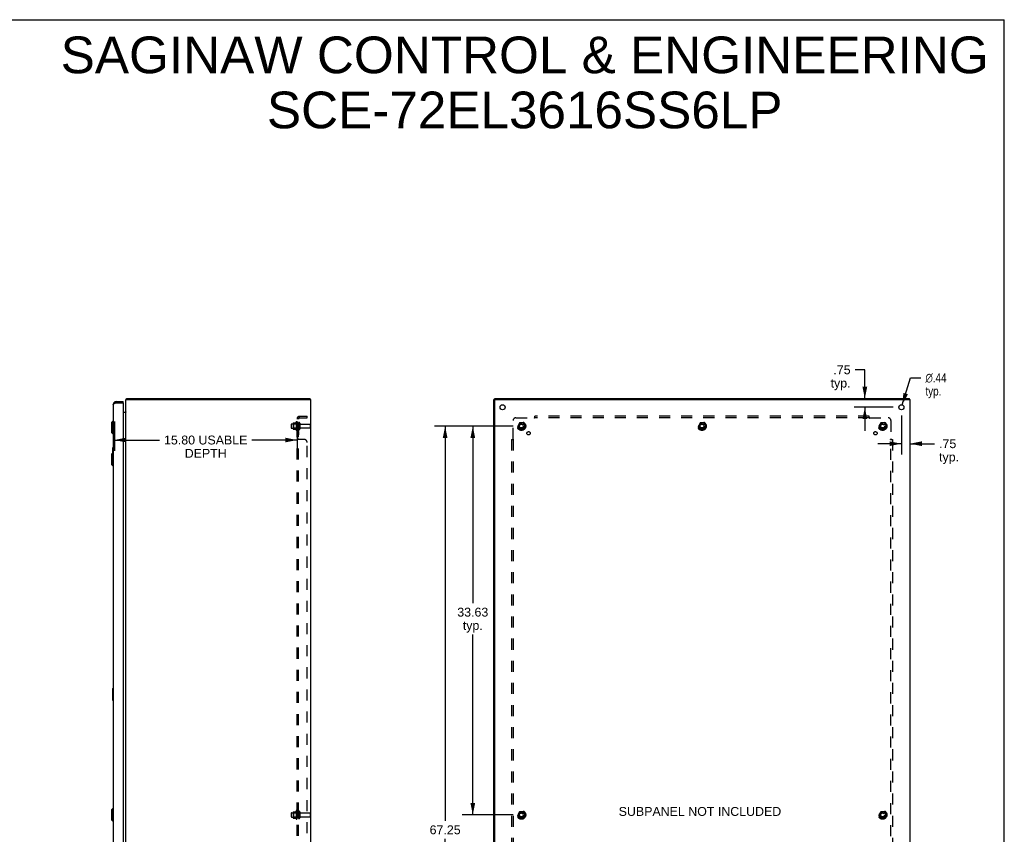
# Model space of a CAD drawing. Header units: inches. Extents: x 0 to 174, y 0 to 113.
# Tile 6 of 6: x 89 to 174, y 42 to 113. Entities that reach past the tile are written whole.
import ezdxf

# ---------------------------------------------------------------- set-up
doc = ezdxf.new("R2010")
doc.units = ezdxf.units.IN
doc.header["$LTSCALE"] = 9.570866
doc.header["$MEASUREMENT"] = 0
doc.linetypes.add('HIDDEN', pattern=[0.2, 0.1, -0.1])
doc.layers.get('0').update_dxf_attribs({"linetype": 'CONTINUOUS'})
for name, color, linetype in [('02___PRT_ALL_AXES', 7, 'CONTINUOUS'), ('BENT-SUB-8STUDS', 7, 'CONTINUOUS'), ('DEFAULT_2', 8, 'HIDDEN'), ('DIMENSIONS', 7, 'CONTINUOUS')]:
    doc.layers.add(name, color=color, linetype=linetype)
doc.styles.get("Standard").update_dxf_attribs({"font": 'arial.ttf'})
doc.styles.add('TEXTSTYLE_1', font='gdt', dxfattribs={"width": 0.8})
doc.dimstyles.new('DIMSTYLE_1', dxfattribs={"dimtxt": 0.767717, "dimasz": 1.023622, "dimexe": 0.09, "dimexo": 0.07, "dimgap": 0.0375, "dimtad": 0, "dimtih": 1, "dimtoh": 1, "dimzin": 4, "dimdsep": 46, "dimtxsty": 'Standard', "dimblk": '_FILLED', "dimblk1": '_FILLED', "dimblk2": '_FILLED', "dimcen": 0.09, "dimazin": 1, "dimtfac": 1, "dimtofl": 0, "dimtmove": 0, "dimatfit": 3, "dimldrblk": '_FILLED', "dimfxl": 1, "dimtolj": 1, "dimtzin": 4, "dimarcsym": 0})
doc.dimstyles.new('DIMSTYLE_2', dxfattribs={"dimtxt": 0.767717, "dimasz": 1.023622, "dimexe": 0.09, "dimexo": 0.07, "dimgap": 0.09, "dimtad": 0, "dimtih": 1, "dimtoh": 1, "dimzin": 4, "dimdsep": 46, "dimtxsty": 'Standard', "dimblk": '_FILLED', "dimblk1": '_FILLED', "dimblk2": '_FILLED', "dimcen": 0.09, "dimazin": 1, "dimtfac": 1, "dimtofl": 0, "dimtmove": 0, "dimatfit": 1, "dimldrblk": '_FILLED', "dimfxl": 1, "dimtolj": 1, "dimtzin": 4, "dimarcsym": 0})

# ---------------------------------------------------------------- blocks, each defined once
blk = doc.blocks.new('_FILLED')
at = {"color": 0, "linetype": 'ByBlock'}
blk.add_solid([(0, 0), (-1, 0.2), (-1, -0.2)], dxfattribs=at)
blk = doc.blocks.new('*D6')
at = {"layer": 'DIMENSIONS', "color": 2, "linetype": 'Continuous'}
for p, q in [((97.031, 77.863), (97.031, 75.328)), ((112.826, 77.863), (112.826, 75.328)), ((97.031, 76.249), (100.943, 76.249)), ((112.826, 76.249), (108.914, 76.249))]:
    blk.add_line(p, q, dxfattribs=at)
at = {"layer": 'DIMENSIONS', "color": 2, "linetype": 'Continuous', "xscale": 1.0236220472, "yscale": 1.0236220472, "zscale": 1.0236220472, "rotation": 180}
blk.add_blockref('_FILLED', (97.031, 76.249), dxfattribs=at)
at = {"layer": 'DIMENSIONS', "color": 2, "linetype": 'Continuous', "xscale": 1.0236220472, "yscale": 1.0236220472, "zscale": 1.0236220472}
blk.add_blockref('_FILLED', (112.826, 76.249), dxfattribs=at)
at = {"layer": 'DIMENSIONS', "color": 2, "linetype": 'Continuous', "insert": (104.928, 76.633), "char_height": 0.76772, "width": 7.20341, "attachment_point": 2, "line_spacing_factor": 0.9}
blk.add_mtext('15.80 USABLE\\PDEPTH', dxfattribs=at)
blk = doc.blocks.new('*D13')
at = {"layer": 'DIMENSIONS', "color": 2, "linetype": 'Continuous'}
for p, q in [((161.95, 82.323), (161.099, 82.323)), ((161.95, 79.83), (161.95, 82.323)), ((164.397, 79.08), (161.029, 79.08)), ((161.95, 79.08), (161.95, 77.033))]:
    blk.add_line(p, q, dxfattribs=at)
at = {"layer": 'DIMENSIONS', "color": 2, "linetype": 'Continuous', "xscale": 1.0236220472, "yscale": 1.0236220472, "zscale": 1.0236220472}
for p, rotation in [((161.95, 79.83), 270), ((161.95, 79.08), 90)]:
    blk.add_blockref('_FILLED', p, dxfattribs=dict(at, rotation=rotation))
at = {"layer": 'DIMENSIONS', "color": 2, "linetype": 'Continuous', "insert": (160.716, 82.707), "char_height": 0.7677, "width": 1.72665, "attachment_point": 3, "line_spacing_factor": 0.9}
blk.add_mtext('.75\\Ptyp.', dxfattribs=at)
blk = doc.blocks.new('*D14')
at = {"layer": 'DIMENSIONS', "color": 2, "linetype": 'Continuous'}
for p, q in [((165.113, 78.363), (165.113, 75.011)), ((165.113, 75.932), (163.066, 75.932)), ((165.863, 75.932), (167.987, 75.932))]:
    blk.add_line(p, q, dxfattribs=at)
at = {"layer": 'DIMENSIONS', "color": 2, "linetype": 'Continuous', "xscale": 1.0236220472, "yscale": 1.0236220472, "zscale": 1.0236220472}
blk.add_blockref('_FILLED', (165.113, 75.932), dxfattribs=at)
at = {"layer": 'DIMENSIONS', "color": 2, "linetype": 'Continuous', "xscale": 1.0236220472, "yscale": 1.0236220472, "zscale": 1.0236220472, "rotation": 180}
blk.add_blockref('_FILLED', (165.863, 75.932), dxfattribs=at)
at = {"layer": 'DIMENSIONS', "color": 2, "linetype": 'Continuous', "insert": (168.37, 76.316), "char_height": 0.7677, "width": 1.72665, "attachment_point": 1, "line_spacing_factor": 0.9}
blk.add_mtext('.75\\Ptyp.', dxfattribs=at)
blk = doc.blocks.new('*D15')
at = {"layer": 'DIMENSIONS', "color": 2, "linetype": 'Continuous'}
for p, q in [((165.179, 79.289), (165.911, 81.632)), ((165.911, 81.632), (166.807, 81.632))]:
    blk.add_line(p, q, dxfattribs=at)
at = {"layer": 'DIMENSIONS', "color": 2, "linetype": 'Continuous', "xscale": 1.0236220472, "yscale": 1.0236220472, "zscale": 1.0236220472, "rotation": 252.6436889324}
blk.add_blockref('_FILLED', (165.179, 79.289), dxfattribs=at)
at = {"layer": 'DIMENSIONS', "color": 2, "linetype": 'Continuous', "insert": (167.191, 82.016), "char_height": 0.76772, "width": 2.51339, "attachment_point": 1, "line_spacing_factor": 0.9, "style": 'TEXTSTYLE_1'}
blk.add_mtext('{\\fgdt;n}\\fArial;.44\\Ptyp.', dxfattribs=at)
blk = doc.blocks.new('*D16')
at = {"layer": 'BENT-SUB-8STUDS', "color": 2, "linetype": 'Continuous'}
for p, q in [((131.522, 77.455), (124.72, 77.455)), ((125.641, 77.455), (125.641, 43.307)), ((125.641, 10.205), (125.641, 41.771)), ((131.522, 10.205), (124.72, 10.205))]:
    blk.add_line(p, q, dxfattribs=at)
at = {"layer": 'BENT-SUB-8STUDS', "color": 2, "linetype": 'Continuous', "xscale": 1.0236220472, "yscale": 1.0236220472, "zscale": 1.0236220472}
for p, rotation in [((125.641, 77.455), 90), ((125.641, 10.205), 270)]:
    blk.add_blockref('_FILLED', p, dxfattribs=dict(at, rotation=rotation))
at = {"layer": 'BENT-SUB-8STUDS', "color": 2, "linetype": 'Continuous', "insert": (125.641, 42.923), "char_height": 0.7677, "width": 2.68273, "attachment_point": 2, "line_spacing_factor": 0.9}
blk.add_mtext('67.25', dxfattribs=at)
blk = doc.blocks.new('*D17')
at = {"layer": 'BENT-SUB-8STUDS', "color": 2, "linetype": 'Continuous'}
for p, q in [((131.522, 77.455), (127.112, 77.455)), ((128.033, 77.455), (128.033, 62.132)), ((128.033, 43.83), (128.033, 59.445)), ((131.522, 43.83), (127.112, 43.83))]:
    blk.add_line(p, q, dxfattribs=at)
at = {"layer": 'BENT-SUB-8STUDS', "color": 2, "linetype": 'Continuous', "xscale": 1.0236220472, "yscale": 1.0236220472, "zscale": 1.0236220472}
for p, rotation in [((128.033, 77.455), 90), ((128.033, 43.83), 270)]:
    blk.add_blockref('_FILLED', p, dxfattribs=dict(at, rotation=rotation))
at = {"layer": 'BENT-SUB-8STUDS', "color": 2, "linetype": 'Continuous', "insert": (128.033, 61.749), "char_height": 0.7677, "width": 2.68273, "attachment_point": 2, "line_spacing_factor": 0.9}
blk.add_mtext('33.63\\Ptyp.', dxfattribs=at)

msp = doc.modelspace()

# ---------------------------------------------------------------- linework, layer by layer
at = {"color": 7, "linetype": 'Continuous'}
for p, q in [((0, 112.598), (174.016, 112.598)), ((174.016, 0), (174.016, 112.598)), ((97.173, 79.58), (97.173, 79.476)), ((97.781, 79.476), (97.766, 79.476)), ((97.781, 79.476), (97.781, 79.58)), ((98.067, 79.787), (98.089, 79.766)), ((98.089, 79.755), (98.089, 79.83)), ((113.963, 79.755), (113.963, 79.83)), ((113.963, 79.755), (114.026, 79.755)), ((129.958, 79.755), (129.863, 79.755)), ((129.926, 79.755), (129.926, 79.83)), ((129.938, 79.755), (129.938, 79.724)), ((165.8, 79.755), (165.8, 79.83)), ((96.769, 77.762), (96.887, 77.881)), ((96.769, 77.762), (96.769, 76.896)), ((96.887, 77.881), (96.887, 76.778)), ((96.887, 77.881), (96.927, 77.881)), ((96.769, 76.896), (96.887, 76.778)), ((96.887, 76.778), (96.927, 76.778)), ((96.769, 75.013), (96.887, 75.131)), ((96.769, 75.013), (96.769, 74.146)), ((96.867, 75.565), (96.867, 75.11)), ((96.927, 75.58), (96.882, 75.58)), ((96.887, 75.131), (96.887, 74.028)), ((96.887, 75.131), (96.927, 75.131)), ((96.913, 75.48), (96.913, 75.131)), ((96.769, 74.146), (96.887, 74.028)), ((96.887, 74.028), (96.927, 74.028)), ((96.867, 54.732), (96.867, 53.762)), ((96.927, 54.747), (96.882, 54.747)), ((96.913, 54.647), (96.913, 53.847)), ((96.882, 53.747), (96.927, 53.747)), ((96.769, 44.263), (96.887, 44.381)), ((96.887, 44.381), (96.887, 43.278)), ((96.887, 44.381), (96.927, 44.381)), ((96.769, 44.263), (96.769, 43.396)), ((96.769, 43.396), (96.887, 43.278)), ((96.887, 43.278), (96.927, 43.278))]:
    msp.add_line(p, q, dxfattribs=at)
at = {"color": 3, "linetype": 'Continuous'}
for p, q in [((96.927, 79.333), (96.927, 8.326)), ((97.173, 79.58), (97.781, 79.58)), ((97.173, 79.476), (97.766, 79.476)), ((97.781, 79.461), (97.781, 8.199)), ((98.026, 7.905), (98.026, 79.755)), ((98.026, 79.755), (113.957, 79.755)), ((98.089, 79.83), (113.963, 79.83)), ((113.988, 79.724), (113.988, 7.936)), ((114.026, 7.905), (114.026, 79.755)), ((129.863, 7.905), (129.863, 79.755)), ((129.926, 79.83), (165.8, 79.83)), ((129.938, 7.936), (129.938, 79.724)), ((129.97, 79.755), (165.863, 79.755)), ((165.863, 7.905), (165.863, 79.755)), ((97.781, 78.655), (98.01, 78.655)), ((98.014, 78.674), (98.015, 78.672)), ((98.015, 78.672), (98.017, 78.67))]:
    msp.add_line(p, q, dxfattribs=at)
for points in [[(96.927, 79.333), (96.927, 79.339), (96.929, 79.345), (96.931, 79.351), (96.935, 79.357), (96.94, 79.363), (96.945, 79.369), (96.952, 79.375), (96.96, 79.381), (96.968, 79.387), (96.978, 79.393), (96.988, 79.399), (96.999, 79.405), (97.011, 79.411), (97.023, 79.417), (97.036, 79.423), (97.05, 79.428), (97.064, 79.434), (97.079, 79.44), (97.094, 79.446), (97.109, 79.452), (97.125, 79.458), (97.141, 79.464), (97.157, 79.47), (97.173, 79.476)], [(98.067, 79.787), (98.069, 79.788), (98.07, 79.79), (98.071, 79.792), (98.072, 79.794), (98.073, 79.796), (98.074, 79.798), (98.075, 79.801), (98.076, 79.803), (98.076, 79.806), (98.077, 79.808)], [(98.077, 79.808), (98.078, 79.813), (98.079, 79.816), (98.08, 79.818), (98.08, 79.82), (98.081, 79.821), (98.082, 79.823), (98.082, 79.825), (98.083, 79.826), (98.084, 79.827), (98.084, 79.828), (98.085, 79.829), (98.086, 79.829), (98.087, 79.83), (98.088, 79.83), (98.089, 79.83)], [(98.01, 78.681), (98.01, 78.681), (98.01, 78.68), (98.01, 78.68), (98.01, 78.679), (98.01, 78.678), (98.011, 78.677), (98.012, 78.676), (98.013, 78.675), (98.014, 78.674)], [(98.01, 78.655), (98.01, 78.656), (98.01, 78.658), (98.01, 78.659), (98.01, 78.661), (98.011, 78.662), (98.012, 78.664), (98.013, 78.665), (98.014, 78.667), (98.015, 78.668), (98.016, 78.669), (98.018, 78.671), (98.019, 78.672), (98.02, 78.673), (98.022, 78.675), (98.023, 78.676)], [(98.023, 78.676), (98.024, 78.677), (98.025, 78.679), (98.025, 78.68), (98.026, 78.682), (98.026, 78.683)]]:
    msp.add_lwpolyline(points, dxfattribs=at)
at = {"color": 7, "linetype": 'Continuous'}
for points in [[(96.912, 75.516), (96.912, 75.51), (96.913, 75.505), (96.913, 75.499), (96.913, 75.493), (96.913, 75.486), (96.913, 75.48)], [(96.912, 54.683), (96.912, 54.677), (96.913, 54.671), (96.913, 54.665), (96.913, 54.659), (96.913, 54.653), (96.913, 54.647)], [(96.913, 53.847), (96.913, 53.84), (96.913, 53.834), (96.913, 53.828), (96.913, 53.822), (96.912, 53.816), (96.912, 53.81)]]:
    msp.add_lwpolyline(points, dxfattribs=at)
at = {"color": 3, "linetype": 'Continuous'}
for centre, radius, start, end in [((97.173, 79.333), 0.246, 90, 180), ((97.766, 79.461), 0.015, 0, 90), ((98.171, 79.685), 0.145, 135.39862, 151.13155), ((113.957, 79.724), 0.0312, 0, 90), ((129.97, 79.724), 0.0312, 90, 180), ((97.956, 78.725), 0.07, 270, 360)]:
    msp.add_arc(centre, radius, start, end, dxfattribs=at)
at = {"color": 7, "linetype": 'Continuous'}
for centre, radius, start, end in [((97.173, 79.333), 0.142, 90, 131.36643), ((96.882, 75.565), 0.015, 90, 180), ((96.912, 75.565), 0.015, 0, 90), ((96.882, 54.732), 0.015, 90, 180), ((96.912, 54.732), 0.015, 0, 90), ((96.882, 53.762), 0.015, 180, 270), ((96.912, 53.762), 0.015, 270, 360)]:
    msp.add_arc(centre, radius, start, end, dxfattribs=at)
at = {"layer": '02___PRT_ALL_AXES', "color": 8, "linetype": 'HIDDEN'}
for p, q in [((112.356, 77.638), (112.951, 77.638)), ((112.756, 77.811), (112.756, 77.099)), ((112.826, 77.705), (112.826, 77.789)), ((112.826, 77.705), (112.826, 77.205)), ((112.951, 77.705), (112.826, 77.705)), ((112.951, 77.705), (112.951, 77.205)), ((113.119, 77.621), (113.921, 77.621)), ((112.356, 77.272), (112.951, 77.272)), ((112.826, 77.121), (112.826, 77.205)), ((112.951, 77.205), (112.826, 77.205)), ((112.826, 76.977), (112.826, 76.696)), ((112.951, 76.977), (112.826, 76.977)), ((112.951, 76.696), (112.826, 76.696)), ((112.951, 76.977), (112.951, 76.696)), ((113.119, 77.289), (113.921, 77.289)), ((112.356, 44.013), (112.951, 44.013)), ((112.356, 43.647), (112.951, 43.647)), ((112.756, 44.186), (112.756, 43.474)), ((112.826, 44.08), (112.826, 44.164)), ((112.951, 44.08), (112.826, 44.08)), ((112.826, 44.08), (112.826, 43.58)), ((112.951, 43.58), (112.826, 43.58)), ((112.826, 43.496), (112.826, 43.58)), ((112.951, 44.08), (112.951, 43.58)), ((113.119, 43.996), (113.921, 43.996)), ((113.119, 43.664), (113.921, 43.664))]:
    msp.add_line(p, q, dxfattribs=at)
at = {"layer": '02___PRT_ALL_AXES', "color": 3, "linetype": 'Continuous'}
for centre in [(130.613, 79.08), (165.113, 79.08)]:
    msp.add_circle(centre, 0.219, dxfattribs=at)
at = {"layer": '02___PRT_ALL_AXES', "color": 8, "linetype": 'HIDDEN'}
for centre, radius in [((132.238, 77.455), 0.372), ((132.238, 77.455), 0.356), ((132.238, 77.455), 0.25), ((132.238, 77.455), 0.183), ((147.863, 77.455), 0.372), ((147.863, 77.455), 0.356), ((147.863, 77.455), 0.25), ((147.863, 77.455), 0.183), ((163.488, 77.455), 0.372), ((163.488, 77.455), 0.356), ((163.488, 77.455), 0.25), ((163.488, 77.455), 0.183), ((132.857, 76.836), 0.141), ((162.87, 76.836), 0.141), ((132.238, 43.83), 0.372), ((132.238, 43.83), 0.356), ((132.238, 43.83), 0.25), ((132.238, 43.83), 0.183), ((163.488, 43.83), 0.372), ((163.488, 43.83), 0.356), ((163.488, 43.83), 0.25), ((163.488, 43.83), 0.183)]:
    msp.add_circle(centre, radius, dxfattribs=at)
for centre, radius, start, end in [((113.356, 77.455), 0.698, 149.33687, 156.03207), ((112.787, 77.789), 0.0384, 0, 145.55034), ((113.356, 77.455), 0.698, 203.96793, 210.66313), ((112.787, 77.121), 0.0384, 214.44966, 360), ((113.356, 43.83), 0.698, 149.33687, 156.03207), ((113.356, 43.83), 0.698, 203.96793, 210.66313), ((112.787, 44.164), 0.0384, 0, 145.55034), ((112.787, 43.496), 0.0384, 214.44966, 360)]:
    msp.add_arc(centre, radius, start, end, dxfattribs=at)
at = {"layer": 'DEFAULT_2', "color": 8, "linetype": 'HIDDEN'}
for p, q in [((112.326, 77.608), (112.326, 77.302)), ((112.49, 77.711), (112.49, 77.199)), ((112.51, 77.638), (112.49, 77.658)), ((112.5, 77.732), (112.728, 77.732)), ((112.51, 77.638), (112.51, 77.271)), ((112.806, 77.638), (112.51, 77.638)), ((112.806, 77.638), (112.826, 77.658)), ((112.806, 77.638), (112.806, 77.271)), ((112.826, 9.486), (112.826, 78.174)), ((112.951, 78.174), (112.826, 78.174)), ((112.88, 78.212), (112.976, 78.133)), ((112.951, 9.486), (112.951, 78.174)), ((113.057, 77.719), (113.057, 77.19)), ((113.063, 78.299), (113.701, 78.299)), ((113.063, 78.174), (113.701, 78.174)), ((113.701, 78.174), (113.701, 78.299)), ((113.951, 77.591), (113.951, 77.319)), ((131.52, 76.334), (131.52, 77.924)), ((131.77, 78.174), (133.359, 78.174)), ((132.075, 77.727), (131.921, 77.46)), ((132.393, 77.732), (132.084, 77.732)), ((132.556, 77.46), (132.402, 77.727)), ((133.378, 78.192), (133.371, 78.186)), ((133.395, 78.133), (133.395, 78.299)), ((162.332, 78.299), (133.395, 78.299)), ((162.332, 78.174), (133.395, 78.174)), ((147.7, 77.727), (147.546, 77.46)), ((148.018, 77.732), (147.709, 77.732)), ((148.181, 77.46), (148.027, 77.727)), ((162.332, 78.133), (162.332, 78.299)), ((162.368, 78.174), (163.957, 78.174)), ((163.325, 77.727), (163.171, 77.46)), ((163.643, 77.732), (163.334, 77.732)), ((163.806, 77.46), (163.652, 77.727)), ((164.207, 77.924), (164.207, 76.334)), ((112.51, 77.271), (112.49, 77.251)), ((112.5, 77.177), (112.728, 77.177)), ((112.806, 77.271), (112.51, 77.271)), ((112.806, 77.271), (112.826, 77.251)), ((131.921, 77.45), (132.075, 77.182)), ((132.393, 77.177), (132.084, 77.177)), ((132.402, 77.182), (132.556, 77.45)), ((147.546, 77.45), (147.7, 77.182)), ((148.018, 77.177), (147.709, 77.177)), ((148.027, 77.182), (148.181, 77.45)), ((163.171, 77.45), (163.325, 77.182)), ((163.643, 77.177), (163.334, 77.177)), ((163.652, 77.182), (163.806, 77.45)), ((112.951, 76.334), (112.826, 76.334)), ((113.451, 76.299), (112.88, 76.299)), ((113.701, 11.611), (113.701, 76.049)), ((131.395, 76.299), (131.395, 11.361)), ((131.395, 76.299), (131.561, 76.299)), ((131.52, 76.299), (131.52, 11.361)), ((164.166, 76.299), (164.332, 76.299)), ((164.207, 11.361), (164.207, 76.299)), ((164.226, 76.316), (164.219, 76.322)), ((164.332, 76.299), (164.332, 11.361)), ((112.326, 43.983), (112.326, 43.677)), ((112.49, 44.086), (112.49, 43.574)), ((112.51, 44.013), (112.49, 44.033)), ((112.51, 43.646), (112.49, 43.626)), ((112.5, 44.107), (112.728, 44.107)), ((112.5, 43.552), (112.728, 43.552)), ((112.806, 44.013), (112.51, 44.013)), ((112.51, 44.013), (112.51, 43.646)), ((112.806, 43.646), (112.51, 43.646)), ((112.806, 44.013), (112.826, 44.033)), ((112.806, 44.013), (112.806, 43.646)), ((112.806, 43.646), (112.826, 43.626)), ((113.057, 44.094), (113.057, 43.565)), ((113.951, 43.966), (113.951, 43.694)), ((132.075, 44.102), (131.921, 43.835)), ((131.921, 43.825), (132.075, 43.557)), ((132.393, 44.107), (132.084, 44.107)), ((132.393, 43.552), (132.084, 43.552)), ((132.556, 43.835), (132.402, 44.102)), ((132.402, 43.557), (132.556, 43.825)), ((163.325, 44.102), (163.171, 43.835)), ((163.171, 43.825), (163.325, 43.557)), ((163.643, 44.107), (163.334, 44.107)), ((163.643, 43.552), (163.334, 43.552)), ((163.806, 43.835), (163.652, 44.102)), ((163.652, 43.557), (163.806, 43.825))]:
    msp.add_line(p, q, dxfattribs=at)
for points in [[(112.848, 78.194), (112.845, 78.192), (112.842, 78.191), (112.839, 78.189), (112.836, 78.188), (112.833, 78.186), (112.831, 78.184), (112.829, 78.182), (112.828, 78.18), (112.827, 78.179), (112.826, 78.177), (112.826, 78.175), (112.826, 78.174)], [(112.88, 78.212), (112.878, 78.21), (112.875, 78.208), (112.873, 78.206), (112.869, 78.204), (112.866, 78.202), (112.863, 78.2), (112.859, 78.199), (112.855, 78.197), (112.848, 78.194)], [(112.894, 78.174), (112.893, 78.174), (112.893, 78.174), (112.892, 78.174), (112.892, 78.174), (112.892, 78.174), (112.891, 78.174), (112.891, 78.174), (112.891, 78.174)], [(112.891, 78.174), (112.891, 78.174), (112.891, 78.174), (112.891, 78.174), (112.892, 78.174), (112.892, 78.174), (112.893, 78.174), (112.893, 78.174), (112.894, 78.173), (112.894, 78.173), (112.895, 78.173), (112.896, 78.173), (112.896, 78.173), (112.897, 78.173), (112.898, 78.173), (112.898, 78.173), (112.899, 78.173), (112.9, 78.172), (112.9, 78.172), (112.901, 78.172), (112.902, 78.172), (112.903, 78.172), (112.903, 78.172), (112.904, 78.171), (112.905, 78.171), (112.906, 78.171), (112.906, 78.171), (112.907, 78.171), (112.908, 78.17), (112.909, 78.17), (112.909, 78.17), (112.91, 78.17), (112.911, 78.169), (112.912, 78.169), (112.913, 78.169), (112.914, 78.169), (112.914, 78.168), (112.915, 78.168), (112.916, 78.168), (112.917, 78.168), (112.918, 78.167), (112.919, 78.167), (112.92, 78.167), (112.921, 78.166), (112.922, 78.166), (112.923, 78.166), (112.923, 78.165), (112.924, 78.165), (112.925, 78.165), (112.926, 78.164), (112.927, 78.164), (112.928, 78.164), (112.929, 78.163), (112.93, 78.163), (112.931, 78.162), (112.932, 78.162), (112.933, 78.162), (112.934, 78.161), (112.935, 78.161), (112.936, 78.16), (112.937, 78.16), (112.938, 78.16), (112.939, 78.159), (112.94, 78.159), (112.94, 78.158), (112.941, 78.158), (112.942, 78.158), (112.943, 78.157), (112.944, 78.157), (112.944, 78.157), (112.945, 78.156), (112.946, 78.156), (112.947, 78.155), (112.947, 78.155), (112.948, 78.155), (112.949, 78.154), (112.949, 78.154), (112.95, 78.154), (112.951, 78.153), (112.951, 78.153), (112.952, 78.152), (112.952, 78.152), (112.953, 78.152), (112.953, 78.152), (112.954, 78.151), (112.954, 78.151), (112.954, 78.151)], [(112.965, 78.15), (112.963, 78.152), (112.961, 78.154), (112.959, 78.157), (112.957, 78.159), (112.956, 78.161), (112.954, 78.164), (112.953, 78.166), (112.952, 78.168), (112.951, 78.17), (112.951, 78.172), (112.951, 78.174)], [(112.954, 78.151), (112.955, 78.151), (112.955, 78.151), (112.955, 78.151), (112.955, 78.151), (112.954, 78.151), (112.954, 78.151), (112.954, 78.151), (112.954, 78.152), (112.953, 78.152), (112.953, 78.152), (112.952, 78.152), (112.952, 78.153), (112.951, 78.153), (112.951, 78.154)], [(112.976, 78.133), (112.977, 78.134), (112.977, 78.134), (112.977, 78.135), (112.976, 78.136), (112.976, 78.137), (112.975, 78.138), (112.974, 78.14), (112.973, 78.141), (112.972, 78.143), (112.97, 78.144), (112.969, 78.146), (112.965, 78.15)], [(133.371, 78.186), (133.369, 78.184), (133.367, 78.182), (133.366, 78.18), (133.364, 78.179), (133.362, 78.177), (133.361, 78.175), (133.359, 78.174)], [(133.372, 78.154), (133.37, 78.159), (133.368, 78.161), (133.367, 78.164), (133.365, 78.166), (133.364, 78.168), (133.362, 78.17), (133.361, 78.172), (133.359, 78.174)], [(133.395, 78.133), (133.393, 78.134), (133.391, 78.134), (133.39, 78.135), (133.388, 78.136), (133.386, 78.137), (133.385, 78.138), (133.383, 78.14), (133.382, 78.141), (133.38, 78.143), (133.379, 78.144), (133.378, 78.146), (133.376, 78.148), (133.375, 78.15), (133.374, 78.152), (133.372, 78.154)], [(133.395, 78.212), (133.393, 78.21), (133.392, 78.208), (133.39, 78.206), (133.388, 78.204), (133.387, 78.202), (133.385, 78.2), (133.384, 78.199), (133.382, 78.197), (133.381, 78.195), (133.379, 78.194), (133.378, 78.192)], [(162.332, 78.212), (162.334, 78.21), (162.335, 78.208), (162.337, 78.206), (162.338, 78.204), (162.34, 78.202), (162.342, 78.2), (162.343, 78.199), (162.345, 78.197), (162.346, 78.195), (162.348, 78.194), (162.349, 78.192)], [(162.332, 78.133), (162.334, 78.134), (162.336, 78.134), (162.337, 78.135), (162.339, 78.136), (162.34, 78.137), (162.342, 78.138), (162.344, 78.14), (162.345, 78.141), (162.347, 78.143), (162.348, 78.144), (162.349, 78.146), (162.351, 78.148), (162.352, 78.15), (162.353, 78.152), (162.355, 78.154), (162.357, 78.159)], [(162.349, 78.192), (162.356, 78.186), (162.358, 78.184), (162.359, 78.182), (162.361, 78.18), (162.363, 78.179), (162.365, 78.177), (162.366, 78.175), (162.368, 78.174)], [(162.357, 78.159), (162.359, 78.161), (162.36, 78.164), (162.362, 78.166), (162.363, 78.168), (162.365, 78.17), (162.366, 78.172), (162.368, 78.174)], [(112.839, 76.319), (112.836, 76.32), (112.833, 76.322), (112.831, 76.324), (112.829, 76.326), (112.828, 76.328), (112.827, 76.33), (112.826, 76.331), (112.826, 76.333), (112.826, 76.334)], [(112.829, 76.326), (112.828, 76.328), (112.827, 76.33), (112.826, 76.331), (112.826, 76.333)], [(112.836, 76.32), (112.833, 76.322), (112.831, 76.324)], [(112.845, 76.316), (112.842, 76.317), (112.839, 76.319)], [(112.859, 76.31), (112.852, 76.313), (112.848, 76.314), (112.845, 76.316)], [(112.88, 76.299), (112.878, 76.3), (112.875, 76.302), (112.873, 76.303), (112.869, 76.305), (112.866, 76.307), (112.863, 76.308), (112.859, 76.31)], [(112.88, 76.299), (112.878, 76.3), (112.875, 76.302), (112.873, 76.303), (112.869, 76.305)], [(112.961, 76.321), (112.959, 76.322), (112.957, 76.324), (112.956, 76.325), (112.954, 76.327), (112.953, 76.328), (112.952, 76.33), (112.951, 76.331), (112.951, 76.333), (112.951, 76.334)], [(112.959, 76.322), (112.957, 76.324), (112.956, 76.325), (112.954, 76.327), (112.953, 76.328), (112.952, 76.33), (112.951, 76.331), (112.951, 76.333), (112.951, 76.334)], [(112.976, 76.307), (112.975, 76.309), (112.974, 76.31), (112.973, 76.312), (112.972, 76.313), (112.97, 76.314), (112.969, 76.316), (112.967, 76.317), (112.965, 76.318), (112.961, 76.321)], [(112.976, 76.299), (112.977, 76.301), (112.977, 76.302), (112.977, 76.304), (112.976, 76.305), (112.976, 76.307), (112.975, 76.309), (112.974, 76.31), (112.973, 76.312), (112.972, 76.313), (112.97, 76.314), (112.969, 76.316), (112.967, 76.317)], [(112.976, 76.299), (112.977, 76.301), (112.977, 76.302), (112.977, 76.304), (112.976, 76.305)], [(131.481, 76.299), (131.483, 76.3), (131.485, 76.302), (131.487, 76.303), (131.489, 76.305), (131.491, 76.307), (131.493, 76.308), (131.495, 76.31), (131.496, 76.311), (131.498, 76.313), (131.499, 76.314), (131.501, 76.316)], [(131.501, 76.316), (131.507, 76.322), (131.509, 76.324), (131.511, 76.326), (131.513, 76.328), (131.515, 76.33), (131.517, 76.331), (131.518, 76.333), (131.52, 76.334)], [(131.534, 76.324), (131.532, 76.325), (131.53, 76.327), (131.527, 76.328), (131.525, 76.33), (131.523, 76.331), (131.521, 76.333), (131.52, 76.334)], [(131.561, 76.299), (131.56, 76.301), (131.559, 76.302), (131.558, 76.304), (131.557, 76.305), (131.556, 76.307), (131.555, 76.309), (131.554, 76.31), (131.552, 76.312), (131.551, 76.313), (131.549, 76.314), (131.547, 76.316), (131.545, 76.317), (131.543, 76.318), (131.541, 76.32), (131.539, 76.321), (131.534, 76.324)], [(164.166, 76.299), (164.167, 76.301), (164.168, 76.302), (164.169, 76.304), (164.17, 76.305), (164.171, 76.307), (164.172, 76.309), (164.173, 76.31), (164.175, 76.312), (164.176, 76.313), (164.178, 76.314), (164.18, 76.316), (164.182, 76.317), (164.184, 76.318), (164.186, 76.32), (164.188, 76.321)], [(164.188, 76.321), (164.192, 76.324), (164.195, 76.325), (164.197, 76.327), (164.199, 76.328), (164.202, 76.33), (164.204, 76.331), (164.205, 76.333), (164.207, 76.334)], [(164.219, 76.322), (164.218, 76.324), (164.216, 76.326), (164.214, 76.328), (164.212, 76.33), (164.21, 76.331), (164.209, 76.333), (164.207, 76.334)], [(164.246, 76.299), (164.244, 76.3), (164.241, 76.302), (164.239, 76.303), (164.237, 76.305), (164.236, 76.307), (164.234, 76.308), (164.232, 76.31), (164.23, 76.311), (164.229, 76.313), (164.227, 76.314), (164.226, 76.316)]]:
    msp.add_lwpolyline(points, dxfattribs=at)
for centre, radius in [((132.238, 77.455), 0.318), ((132.238, 77.455), 0.204), ((132.238, 77.455), 0.183), ((132.238, 77.455), 0.183), ((132.238, 77.455), 0.166), ((147.863, 77.455), 0.318), ((147.863, 77.455), 0.204), ((147.863, 77.455), 0.183), ((147.863, 77.455), 0.183), ((147.863, 77.455), 0.166), ((163.488, 77.455), 0.318), ((163.488, 77.455), 0.204), ((163.488, 77.455), 0.183), ((163.488, 77.455), 0.183), ((163.488, 77.455), 0.166), ((132.238, 43.83), 0.318), ((132.238, 43.83), 0.204), ((132.238, 43.83), 0.183), ((132.238, 43.83), 0.183), ((132.238, 43.83), 0.166), ((163.488, 43.83), 0.318), ((163.488, 43.83), 0.204), ((163.488, 43.83), 0.183), ((163.488, 43.83), 0.183), ((163.488, 43.83), 0.166)]:
    msp.add_circle(centre, radius, dxfattribs=at)
for centre, radius, start, end in [((112.356, 77.608), 0.03, 90, 180), ((112.5, 77.722), 0.01, 90, 174.80617), ((112.631, 77.711), 0.141, 174.79195, 180), ((112.709, 77.742), 0.01, 270, 336.03207), ((113.063, 78.062), 0.237, 90, 180), ((113.063, 78.062), 0.112, 90, 180), ((113.004, 77.719), 0.053, 0, 180), ((113.119, 77.683), 0.0625, 180, 270), ((113.921, 77.591), 0.03, 0, 90), ((131.77, 77.924), 0.25, 90, 180), ((132.084, 77.722), 0.01, 90.01235, 149.98915), ((132.393, 77.722), 0.01, 30.01204, 89.98872), ((147.709, 77.722), 0.01, 90.01235, 149.98915), ((148.018, 77.722), 0.01, 30.01204, 89.98872), ((163.334, 77.722), 0.01, 90.01235, 149.98915), ((163.643, 77.722), 0.01, 30.01204, 89.98872), ((163.957, 77.924), 0.25, 0, 90), ((112.356, 77.302), 0.03, 180, 270), ((112.631, 77.199), 0.141, 180, 185.20805), ((112.5, 77.187), 0.01, 185.19383, 270), ((112.709, 77.167), 0.01, 23.96793, 90), ((113.004, 77.19), 0.053, 180, 360), ((113.119, 77.226), 0.0625, 90, 180), ((113.921, 77.319), 0.03, 270, 360), ((131.93, 77.455), 0.01, 150.01268, 209.98829), ((132.084, 77.187), 0.01, 210.01204, 269.98872), ((132.393, 77.187), 0.01, 270.01235, 329.98915), ((132.547, 77.455), 0.01, 330.01268, 29.98829), ((147.555, 77.455), 0.01, 150.01268, 209.98829), ((147.709, 77.187), 0.01, 210.01204, 269.98872), ((148.018, 77.187), 0.01, 270.01235, 329.98915), ((148.172, 77.455), 0.01, 330.01268, 29.98829), ((163.18, 77.455), 0.01, 150.01268, 209.98829), ((163.334, 77.187), 0.01, 210.01204, 269.98872), ((163.643, 77.187), 0.01, 270.01235, 329.98915), ((163.797, 77.455), 0.01, 330.01268, 29.98829), ((113.451, 76.049), 0.25, 0, 90), ((112.356, 43.983), 0.03, 90, 180), ((112.356, 43.677), 0.03, 180, 270), ((112.5, 44.097), 0.01, 90, 174.80617), ((112.631, 44.086), 0.141, 174.79195, 180), ((112.631, 43.574), 0.141, 180, 185.20805), ((112.5, 43.562), 0.01, 185.19383, 270), ((112.709, 44.117), 0.01, 270, 336.03207), ((112.709, 43.542), 0.01, 23.96793, 90), ((113.004, 44.094), 0.053, 0, 180), ((113.004, 43.565), 0.053, 180, 360), ((113.119, 44.058), 0.0625, 180, 270), ((113.119, 43.601), 0.0625, 90, 180), ((113.921, 43.966), 0.03, 0, 90), ((113.921, 43.694), 0.03, 270, 360), ((131.93, 43.83), 0.01, 150.01268, 209.98829), ((132.084, 44.097), 0.01, 90.01235, 149.98915), ((132.084, 43.562), 0.01, 210.01204, 269.98872), ((132.393, 44.097), 0.01, 30.01204, 89.98872), ((132.393, 43.562), 0.01, 270.01235, 329.98915), ((132.547, 43.83), 0.01, 330.01268, 29.98829), ((163.18, 43.83), 0.01, 150.01268, 209.98829), ((163.334, 44.097), 0.01, 90.01235, 149.98915), ((163.334, 43.562), 0.01, 210.01204, 269.98872), ((163.643, 44.097), 0.01, 30.01204, 89.98872), ((163.643, 43.562), 0.01, 270.01235, 329.98915), ((163.797, 43.83), 0.01, 330.01268, 29.98829)]:
    msp.add_arc(centre, radius, start, end, dxfattribs=at)

# ---------------------------------------------------------------- texts
at = {"layer": 'DIMENSIONS', "color": 2, "linetype": 'Continuous', "attachment_point": 2, "line_spacing_factor": 0.9}
for s, insert, char_height, width in [('SAGINAW CONTROL & ENGINEERING\\PSCE-72EL3616SS6LP', (132.524, 111.142), 3.17323, 80.14466), ('SUBPANEL NOT INCLUDED', (147.686, 44.513), 0.76772, 14.03865)]:
    msp.add_mtext(s, dxfattribs=dict(at, insert=insert, char_height=char_height, width=width))

# ---------------------------------------------------------------- dimensions: what is measured, and where the dimension line sits
at = {"layer": 'BENT-SUB-8STUDS', "color": 2, "linetype": 'Continuous'}
dim = msp.add_linear_dim(base=(125.641, 10.205), p1=(131.592, 77.455), p2=(131.592, 10.205), angle=270, dimstyle='DIMSTYLE_1', dxfattribs=at)
dim.commit()
dim.dimension.update_dxf_attribs({"geometry": '*D16', "text_midpoint": (125.638, 42.535), "dimtype": 160})
dim = msp.add_linear_dim(base=(128.032973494, 77.454981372), p1=(131.591893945, 43.829981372), p2=(131.591893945, 77.454981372), angle=90, text='<>\\Ptyp.', dimstyle='DIMSTYLE_1', dxfattribs=at)
dim.commit()
dim.dimension.update_dxf_attribs({"geometry": '*D17', "text_midpoint": (128.032973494, 60.788923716), "dimtype": 160})
at = {"layer": 'DIMENSIONS', "color": 2, "linetype": 'Continuous'}
for base, p1, p2, angle, picture, middle in [((161.95, 79.83), (164.467, 79.08), (165.72, 79.83), 90, '*D13', (159.852, 81.748)), ((165.113, 75.932), (165.863, 79.755), (165.113, 78.433), 180, '*D14', (169.234, 75.357))]:
    dim = msp.add_linear_dim(base=base, p1=p1, p2=p2, angle=angle, text='<>\\Ptyp.', dimstyle='DIMSTYLE_1', dxfattribs=at)
    dim.commit()
    dim.dimension.update_dxf_attribs({"geometry": picture, "text_midpoint": middle, "dimtype": 160})
dim = msp.add_diameter_dim_2p(p1=(165.179, 79.289), p2=(165.048, 78.871), text='%%c<>\\Ptyp.', dimstyle='DIMSTYLE_2', override={"dimpost": '<>'}, dxfattribs=at)
dim.commit()
dim.dimension.update_dxf_attribs({"geometry": '*D15', "text_midpoint": (168.447, 81.056), "dimtype": 163})
dim = msp.add_linear_dim(base=(112.825690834, 76.249300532), p1=(97.030690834, 77.933445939), p2=(112.825690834, 77.933445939), text='<> USABLE\\PDEPTH', dimstyle='DIMSTYLE_1', dxfattribs=at)
dim.commit()
dim.dimension.update_dxf_attribs({"geometry": '*D6', "text_midpoint": (104.928190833, 75.67351313), "dimtype": 160})

doc.saveas('drawing.dxf')
